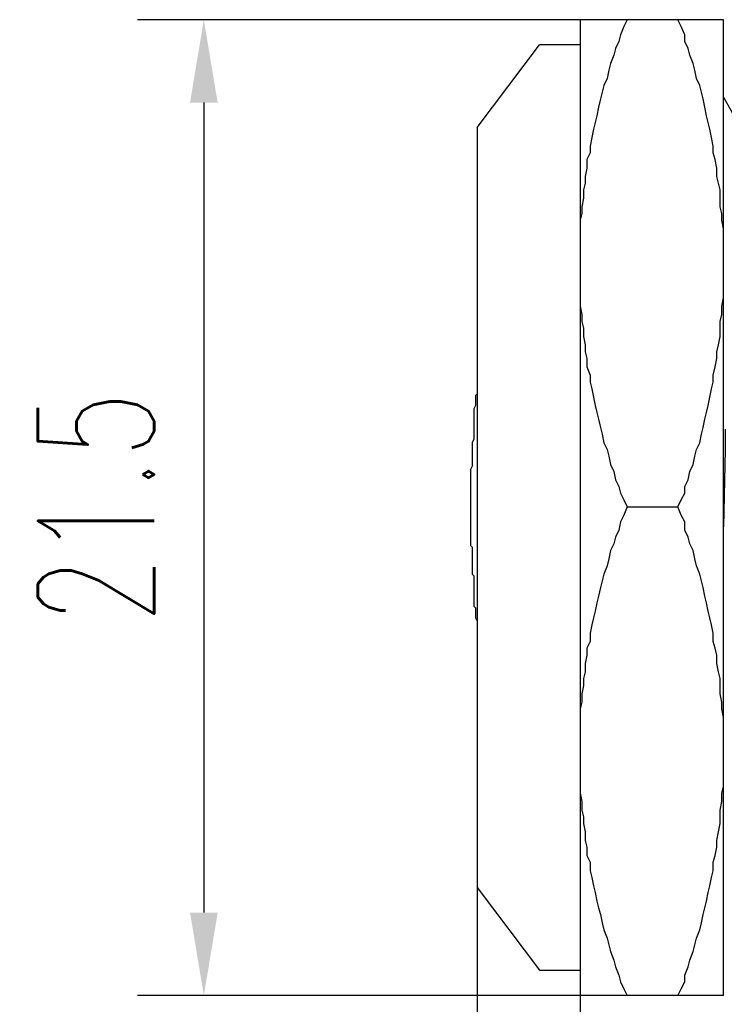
# Model space of a CAD drawing. Header units: millimetres. Extents: x 925 to 1233, y 824 to 885.
# Tile 2 of 7: x 925 to 946, y 840 to 869. Entities that reach past the tile are written whole.
import ezdxf

# ---------------------------------------------------------------- set-up
doc = ezdxf.new("R2010")
doc.units = ezdxf.units.MM
doc.header["$LTSCALE"] = 0.3
doc.styles.add('HC_GBDIM', font='romans', dxfattribs={"width": 0.667, "bigfont": 'gbcbig'})
doc.dimstyles.new('HC_GBDIM', dxfattribs={"dimtxt": 3.5, "dimasz": 2.5, "dimexe": 2, "dimexo": 0, "dimgap": 1.5, "dimtad": 1, "dimdec": 1, "dimzin": 0, "dimdsep": 46, "dimtxsty": 'HC_GBDIM', "dimcen": 2.5, "dimclrd": 130, "dimclre": 130, "dimclrt": 3, "dimadec": 0, "dimazin": 0, "dimtfac": 0.714286, "dimtdec": 1, "dimtmove": 0, "dimatfit": 3, "dimfxl": 1, "dimtzin": 0, "dimlwd": -1, "dimlwe": -1, "dimarcsym": 0})

# ---------------------------------------------------------------- blocks, each defined once
blk = doc.blocks.new('*D17')
at = {"color": 130}
for p, q in [((983.032, 854.529), (983.032, 831.53)), ((941.63, 841.047), (941.63, 831.53)), ((944.13, 833.53), (980.532, 833.53))]:
    blk.add_line(p, q, dxfattribs=at)
for points in [[(944.13, 833.946), (944.13, 833.113), (941.63, 833.53)], [(980.532, 833.113), (980.532, 833.946), (983.032, 833.53)]]:
    blk.add_solid(points, dxfattribs=at)
at = {"layer": 'Defpoints', "color": 0}
for p in [(983.032, 854.529), (941.63, 841.047), (983.032, 833.53)]:
    blk.add_point(p, dxfattribs=at)
at = {"color": 3, "insert": (962.331, 836.78), "char_height": 3.5, "attachment_point": 5, "style": 'HC_GBDIM'}
blk.add_mtext('27.5{}{{\\H0.7x;}{}}', dxfattribs=at)
blk = doc.blocks.new('*D19')
at = {"color": 130}
for p, q in [((938.531, 844.469), (938.531, 824.315)), ((941.63, 841.047), (941.63, 824.315)), ((936.031, 826.315), (933.531, 826.315)), ((938.531, 826.315), (941.63, 826.315)), ((944.13, 826.315), (951.186, 826.315))]:
    blk.add_line(p, q, dxfattribs=at)
for points in [[(936.031, 825.898), (936.031, 826.732), (938.531, 826.315)], [(944.13, 826.732), (944.13, 825.898), (941.63, 826.315)]]:
    blk.add_solid(points, dxfattribs=at)
at = {"layer": 'Defpoints', "color": 0}
for p in [(938.531, 844.469), (941.63, 841.047), (941.63, 826.315)]:
    blk.add_point(p, dxfattribs=at)
at = {"color": 3, "insert": (948.908, 829.565), "char_height": 3.5, "attachment_point": 5, "style": 'HC_GBDIM'}
blk.add_mtext('2{}{{\\H0.7x;}{}}', dxfattribs=at)
blk = doc.blocks.new('*D29')
at = {"color": 130}
for p, q in [((943.814, 869.236), (928.296, 869.236)), ((930.296, 866.736), (930.296, 842.322)), ((943.814, 839.822), (928.296, 839.822))]:
    blk.add_line(p, q, dxfattribs=at)
for points in [[(930.712, 866.736), (929.879, 866.736), (930.296, 869.236)], [(929.879, 842.322), (930.712, 842.322), (930.296, 839.822)]]:
    blk.add_solid(points, dxfattribs=at)
at = {"layer": 'Defpoints', "color": 0}
for p in [(943.814, 869.236), (930.296, 839.822), (943.814, 839.822)]:
    blk.add_point(p, dxfattribs=at)
at = {"color": 3, "insert": (927.046, 854.529), "char_height": 3.5, "attachment_point": 5, "rotation": 90, "style": 'HC_GBDIM'}
blk.add_mtext('21.5{}{{\\H0.7x;}{}}', dxfattribs=at)

msp = doc.modelspace()

# ---------------------------------------------------------------- linework, layer by layer
msp.add_line((940.411, 840.584), (941.63, 840.584))
at = {"color": 0, "lineweight": 25}
for points in [[(944.576, 869.236), (941.63, 869.236)], [(945.948, 869.236), (941.63, 869.236)], [(943.052, 869.236), (942.951, 869.032), (942.849, 868.778), (942.798, 868.575), (942.697, 868.372), (942.646, 868.169), (942.544, 867.915), (942.494, 867.712), (942.443, 867.458), (942.341, 867.254), (942.29, 867.051), (942.24, 866.848), (942.189, 866.594), (942.138, 866.34), (942.087, 866.137), (942.036, 865.934), (941.986, 865.68), (941.935, 865.426), (941.935, 865.222), (941.833, 865.019), (941.833, 864.765), (941.782, 864.511), (941.782, 864.308), (941.732, 864.105), (941.732, 863.851), (941.681, 863.597), (941.681, 863.394), (941.63, 863.19), (941.63, 862.936), (941.63, 862.682), (941.63, 862.479), (941.63, 862.225), (941.63, 861.971), (941.63, 861.768), (941.63, 861.565), (941.63, 861.311), (941.63, 861.057), (941.63, 860.854), (941.63, 860.6), (941.681, 860.346), (941.681, 860.142), (941.732, 859.939), (941.732, 859.685), (941.782, 859.431), (941.782, 859.228), (941.833, 859.025), (941.833, 858.771), (941.935, 858.517), (941.935, 858.314), (941.986, 858.11)], [(941.63, 869.236), (941.63, 839.822)], [(944.576, 869.236), (943.052, 869.236)], [(944.576, 869.236), (943.052, 869.236)], [(945.592, 865.68), (945.542, 865.934), (945.491, 866.137), (945.44, 866.34), (945.389, 866.594), (945.338, 866.848), (945.288, 867.051), (945.237, 867.254), (945.135, 867.458), (945.084, 867.712), (945.034, 867.915), (944.932, 868.169), (944.881, 868.372), (944.78, 868.575), (944.78, 868.778), (944.678, 869.032), (944.576, 869.236)], [(945.948, 839.822), (945.948, 869.236)], [(938.531, 865.984), (940.411, 868.474)], [(941.63, 868.474), (940.411, 868.474)], [(941.63, 868.474), (941.63, 840.584)], [(945.948, 866.899), (946.354, 866.188)], [(938.531, 865.984), (938.531, 843.074)], [(944.576, 854.554), (944.678, 854.758), (944.78, 854.961), (944.78, 855.164), (944.881, 855.367), (944.932, 855.621), (945.034, 855.824), (945.084, 856.078), (945.135, 856.282), (945.237, 856.485), (945.288, 856.739), (945.338, 856.942), (945.389, 857.196), (945.44, 857.399), (945.491, 857.602), (945.542, 857.856), (945.592, 858.11), (945.643, 858.314), (945.643, 858.517), (945.694, 858.771), (945.745, 859.025), (945.745, 859.228), (945.796, 859.431), (945.846, 859.685), (945.846, 859.939), (945.846, 860.142), (945.897, 860.346), (945.897, 860.6), (945.948, 860.854), (945.948, 861.057), (945.948, 861.311), (945.948, 861.565), (945.948, 861.768), (945.948, 861.971), (945.948, 862.225), (945.948, 862.479), (945.948, 862.682), (945.948, 862.936), (945.897, 863.19), (945.897, 863.394), (945.846, 863.597), (945.846, 863.851), (945.846, 864.105), (945.796, 864.308), (945.745, 864.511), (945.745, 864.765), (945.694, 865.019), (945.643, 865.222), (945.643, 865.426), (945.592, 865.68)], [(945.948, 847.138), (945.948, 861.87)], [(941.986, 858.11), (942.036, 857.856), (942.087, 857.602), (942.138, 857.399), (942.189, 857.196), (942.24, 856.942), (942.29, 856.739), (942.341, 856.485), (942.443, 856.282), (942.494, 856.078), (942.544, 855.824), (942.646, 855.621), (942.697, 855.367), (942.798, 855.164), (942.849, 854.961), (942.951, 854.758), (943.052, 854.554)], [(938.531, 857.958), (938.48, 857.907), (938.48, 857.806), (938.48, 857.704), (938.48, 857.653), (938.48, 857.602), (938.43, 857.501), (938.43, 857.399), (938.43, 857.348), (938.43, 857.298), (938.43, 857.196), (938.43, 857.094), (938.43, 857.044), (938.43, 856.993), (938.43, 856.891), (938.43, 856.79), (938.43, 856.739), (938.43, 856.688), (938.43, 856.586), (938.379, 856.485), (938.379, 856.434), (938.379, 856.383), (938.379, 856.282), (938.379, 856.18), (938.379, 856.129), (938.379, 856.078), (938.379, 855.977), (938.379, 855.875), (938.379, 855.824), (938.379, 855.774), (938.328, 855.672), (938.328, 855.57), (938.328, 855.52), (938.328, 855.469), (938.328, 855.367), (938.328, 855.266), (938.328, 855.215), (938.328, 855.164), (938.328, 855.062), (938.328, 854.961), (938.328, 854.91), (938.328, 854.859), (938.328, 854.758), (938.328, 854.656), (938.328, 854.605), (938.328, 854.554), (938.328, 854.453), (938.328, 854.351), (938.328, 854.3), (938.328, 854.25)], [(945.999, 856.891), (945.999, 856.282), (945.948, 853.945)], [(943.052, 854.554), (942.951, 854.3), (942.849, 854.097), (942.798, 853.843), (942.697, 853.64), (942.646, 853.437), (942.544, 853.234), (942.494, 852.98), (942.443, 852.776), (942.341, 852.522), (942.29, 852.319), (942.24, 852.116), (942.189, 851.862), (942.138, 851.659), (942.087, 851.405), (942.036, 851.202), (941.986, 850.998), (941.935, 850.744), (941.935, 850.49), (941.833, 850.287), (941.833, 850.084), (941.782, 849.83), (941.782, 849.576), (941.732, 849.373), (941.732, 849.17), (941.681, 848.916), (941.681, 848.662), (941.63, 848.458), (941.63, 848.204), (941.63, 847.95), (941.63, 847.747), (941.63, 847.544), (941.63, 847.29), (941.63, 847.036), (941.63, 846.833), (941.63, 846.579), (941.63, 846.376), (941.63, 846.122), (941.63, 845.918), (941.681, 845.664), (941.681, 845.41), (941.732, 845.207), (941.732, 845.004), (941.782, 844.75), (941.782, 844.496), (941.833, 844.293), (941.833, 844.039), (941.935, 843.836), (941.935, 843.582), (941.986, 843.378)], [(943.052, 854.554), (944.576, 854.554)], [(945.592, 850.998), (945.542, 851.202), (945.491, 851.405), (945.44, 851.659), (945.389, 851.862), (945.338, 852.116), (945.288, 852.319), (945.237, 852.522), (945.135, 852.776), (945.084, 852.98), (945.034, 853.234), (944.932, 853.437), (944.881, 853.64), (944.78, 853.843), (944.78, 854.097), (944.678, 854.3), (944.576, 854.554)], [(938.328, 854.25), (938.328, 854.148), (938.328, 854.046), (938.328, 853.996), (938.328, 853.945), (938.328, 853.843), (938.328, 853.742), (938.328, 853.691), (938.328, 853.64), (938.328, 853.538), (938.328, 853.437), (938.328, 853.386), (938.379, 853.335), (938.379, 853.234), (938.379, 853.132), (938.379, 853.081), (938.379, 853.03), (938.379, 852.929), (938.379, 852.827), (938.379, 852.776), (938.379, 852.726), (938.379, 852.624), (938.379, 852.522), (938.43, 852.472), (938.43, 852.421), (938.43, 852.319), (938.43, 852.218), (938.43, 852.167), (938.43, 852.116), (938.43, 852.014), (938.43, 851.913), (938.43, 851.862), (938.43, 851.811), (938.43, 851.71), (938.43, 851.608), (938.43, 851.557), (938.48, 851.506), (938.48, 851.405), (938.48, 851.303), (938.48, 851.252), (938.48, 851.202), (938.531, 851.1)], [(944.576, 839.822), (944.678, 840.026), (944.78, 840.229), (944.78, 840.432), (944.881, 840.686), (944.932, 840.889), (945.034, 841.143), (945.084, 841.346), (945.135, 841.55), (945.237, 841.804), (945.288, 842.007), (945.338, 842.261), (945.389, 842.464), (945.44, 842.667), (945.491, 842.921), (945.542, 843.124), (945.592, 843.378), (945.643, 843.582), (945.643, 843.836), (945.694, 844.039), (945.745, 844.293), (945.745, 844.496), (945.796, 844.75), (945.846, 845.004), (945.846, 845.207), (945.846, 845.41), (945.897, 845.664), (945.897, 845.918), (945.948, 846.122), (945.948, 846.376), (945.948, 846.579), (945.948, 846.833), (945.948, 847.036), (945.948, 847.29), (945.948, 847.544), (945.948, 847.747), (945.948, 847.95), (945.948, 848.204), (945.897, 848.458), (945.897, 848.662), (945.846, 848.916), (945.846, 849.17), (945.846, 849.373), (945.796, 849.576), (945.745, 849.83), (945.745, 850.084), (945.694, 850.287), (945.643, 850.49), (945.643, 850.744), (945.592, 850.998)], [(941.986, 843.378), (942.036, 843.124), (942.087, 842.921), (942.138, 842.667), (942.189, 842.464), (942.24, 842.261), (942.29, 842.007), (942.341, 841.804), (942.443, 841.55), (942.494, 841.346), (942.544, 841.143), (942.646, 840.889), (942.697, 840.686), (942.798, 840.432), (942.849, 840.229), (942.951, 840.026), (943.052, 839.822)], [(938.531, 843.074), (940.411, 840.584)], [(938.531, 843.074), (940.411, 840.584)], [(945.948, 839.822), (941.63, 839.822)], [(944.576, 839.822), (943.052, 839.822)], [(944.576, 839.822), (943.052, 839.822)]]:
    msp.add_lwpolyline(points, dxfattribs=at)

# ---------------------------------------------------------------- dimensions: what is measured, and where the dimension line sits
dim = msp.add_linear_dim(base=(930.296, 839.822), p1=(943.814, 869.236), p2=(943.814, 839.822), angle=90, text='21.5{}{{\\H0.7x;}{}}', dimstyle='HC_GBDIM')
dim.commit()
dim.dimension.update_dxf_attribs({"geometry": '*D29', "text_midpoint": (927.046, 854.529)})
dim = msp.add_linear_dim(base=(983.032, 833.53), p1=(941.63, 841.047), p2=(983.032, 854.529), text='27.5{}{{\\H0.7x;}{}}', dimstyle='HC_GBDIM')
dim.commit()
dim.dimension.update_dxf_attribs({"geometry": '*D17', "text_midpoint": (962.331, 836.78)})
dim = msp.add_linear_dim(base=(941.63, 826.315), p1=(938.531, 844.469), p2=(941.63, 841.047), text='2{}{{\\H0.7x;}{}}', dimstyle='HC_GBDIM', override={"dimdec": 2})
dim.commit()
dim.dimension.update_dxf_attribs({"geometry": '*D19', "text_midpoint": (948.908, 829.565)})

doc.saveas('drawing.dxf')
